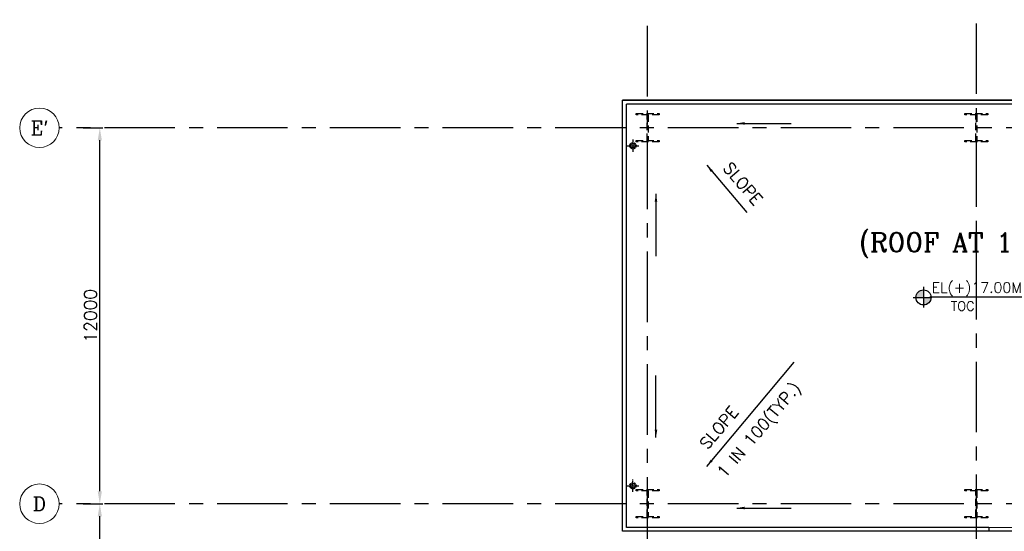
# Model space of a CAD drawing. Header units: inches. Extents: x 0 to 1564127, y -23460 to 23144100.
# Tile 103 of 215: x 395654 to 427107, y 147845 to 164174. Entities that reach past the tile are written whole.
import ezdxf
from ezdxf.enums import TextEntityAlignment as Align

# ---------------------------------------------------------------- set-up
doc = ezdxf.new("R2010")
doc.units = ezdxf.units.IN
doc.header["$LTSCALE"] = 1800
doc.header["$MEASUREMENT"] = 0
for name, pattern in [('CENTER', [2, 1.25, -0.25, 0.25, -0.25]), ('CENTER2', [1.125, 0.75, -0.125, 0.125, -0.125]), ('HIDDEN2', [0.1875, 0.125, -0.0625])]:
    doc.linetypes.add(name, pattern=pattern)
doc.layers.get('0').update_dxf_attribs({"color": 253, "lineweight": 9})
for name, color, linetype in [('1', 7, 'Continuous'), ('COL', 1, 'Continuous'), ('DIM', 4, 'Continuous'), ('GRID', 251, 'CENTER'), ('RAIN WATER', 6, 'Continuous'), ('TEXT', 3, 'Continuous'), ('WALL', 6, 'Continuous')]:
    doc.layers.add(name, color=color, linetype=linetype)
for name, color, linetype, lineweight in [('A-CUT OUT', 3, 'Continuous', 30), ('ARROW', 3, 'Continuous', 13), ('CL', 8, 'CENTER', 15), ('CONCRETE', 145, 'Continuous', 18), ('CTEXT2', 3, 'Continuous', 25), ('dimension line', 4, 'Continuous', 13)]:
    doc.layers.add(name, color=color, linetype=linetype, lineweight=lineweight)
doc.styles.add('COMPLEX', font='complex')
doc.styles.add('ROMANC', font='ROMANC.SHX')
doc.styles.add('ROMANS', font='romans.shx')
doc.styles.add('SIMPLEX-25', font='simplex.shx')
doc.styles.get("Standard").update_dxf_attribs({"font": 'arial.ttf'})
doc.dimstyles.new('DIM100 x2', dxfattribs={"dimscale": 0, "dimtxt": 400, "dimasz": 400, "dimexe": 100, "dimexo": 100, "dimgap": 100, "dimtad": 1, "dimdec": 0, "dimzin": 13, "dimdsep": 46, "dimtxsty": 'ROMANS', "dimblk2": 'OBLIQUE', "dimcen": 100, "dimdle": 100, "dimclrd": 9, "dimclre": 9, "dimclrt": 4, "dimadec": 0, "dimazin": 0, "dimtfac": 1.1, "dimtdec": 0, "dimtix": 1, "dimtmove": 2, "dimatfit": 3, "dimfxl": 1, "dimtolj": 1, "dimtzin": 13, "dimarcsym": 0})
doc.dimstyles.new('MAIN', dxfattribs={"dimtxt": 350, "dimasz": 250, "dimexe": 20, "dimexo": 20, "dimgap": 100, "dimtad": 1, "dimdec": 0, "dimzin": 0, "dimdsep": 46, "dimtxsty": 'ROMANS', "dimcen": 0.09, "dimclrd": 256, "dimclre": 9, "dimclrt": 256, "dimadec": 0, "dimazin": 0, "dimtfac": 1, "dimtdec": 0, "dimtofl": 0, "dimtmove": 0, "dimatfit": 3, "dimfxl": 0.18, "dimtolj": 1, "dimtzin": 0, "dimarcsym": 0})

# ---------------------------------------------------------------- blocks, each defined once
blk = doc.blocks.new('*D100')
at = {"layer": 'Defpoints', "color": 0, "transparency": 16777216}
for p in [(397583, 148725), (398213, 148725), (397583, 137725)]:
    blk.add_point(p, dxfattribs=at)
at = {"layer": 'dimension line', "color": 9, "lineweight": -2, "transparency": 16777216}
for p, q in [((397683, 148725), (398313, 148725)), ((398213, 138125), (398213, 148325)), ((397683, 137725), (398313, 137725))]:
    blk.add_line(p, q, dxfattribs=at)
at = {"layer": 'dimension line', "color": 9, "transparency": 16777216}
for points in [[(398146, 148325), (398280, 148325), (398213, 148725)], [(398146, 138125), (398280, 138125), (398213, 137725)]]:
    blk.add_solid(points, dxfattribs=at)
at = {"layer": 'dimension line', "color": 4, "transparency": 16777216, "insert": (397913, 143225), "char_height": 400, "attachment_point": 5, "rotation": 90, "style": 'ROMANS'}
blk.add_mtext('\\A1;11000', dxfattribs=at)
blk = doc.blocks.new('_Oblique')
at = {"color": 0, "linetype": 'ByBlock', "lineweight": -2}
blk.add_line((-0.5, -0.5), (0.5, 0.5), dxfattribs=at)
blk = doc.blocks.new('*D267')
at = {"layer": 'Defpoints', "color": 0, "transparency": 16777216}
for p in [(397583, 160725), (398213, 160725), (397583, 148725)]:
    blk.add_point(p, dxfattribs=at)
at = {"layer": 'dimension line', "color": 9, "lineweight": -2, "transparency": 16777216}
for p, q in [((397683, 160725), (398313, 160725)), ((398213, 149125), (398213, 160325)), ((397683, 148725), (398313, 148725))]:
    blk.add_line(p, q, dxfattribs=at)
at = {"layer": 'dimension line', "color": 9, "transparency": 16777216}
for points in [[(398146, 160325), (398280, 160325), (398213, 160725)], [(398146, 149125), (398280, 149125), (398213, 148725)]]:
    blk.add_solid(points, dxfattribs=at)
at = {"layer": 'dimension line', "color": 4, "transparency": 16777216, "insert": (397913, 154725), "char_height": 400, "attachment_point": 5, "rotation": 90, "style": 'ROMANS'}
blk.add_mtext('\\A1;12000', dxfattribs=at)
blk = doc.blocks.new('PL-FFL2')
at = {"layer": 'A-CUT OUT'}
h = blk.add_hatch(color=7, dxfattribs=at)
h.paths.add_polyline_path([(3.09, 1.96, 0.414214), (1.09, -0.04), (3.09, -0.04)])
h.paths.add_polyline_path([(5.09, -0.04), (3.09, -0.04), (3.09, -2.04, 0.414214)])
at = {"color": 1, "linetype": 'Continuous'}
for p, q in [((3.09, 2.74), (3.09, -2.74)), ((29.24, 0), (4.78, 0)), ((4.78, 0), (5.09, 0)), ((0.31, -0.04), (5.09, -0.04))]:
    blk.add_line(p, q, dxfattribs=at)
blk.add_circle((3.09, -0.04), 2, dxfattribs=at)
at = {"color": 4, "linetype": 'Continuous'}
blk.add_attdef('EL(+)', text='', height=2.75, dxfattribs=at).set_placement((18.98, 2.4), align=Align.MIDDLE)
at = {"color": 3, "linetype": 'Continuous'}
blk.add_attdef('XXX', text='', height=2.5, dxfattribs=at).set_placement((18.44, -3.52), align=Align.MIDDLE)
blk = doc.blocks.new('GRD')
at = {"layer": 'CL', "linetype": 'Continuous'}
blk.add_circle((0, 419.99985), 419.99985, dxfattribs=at)
at = {"layer": 'CL', "color": 4, "style": 'COMPLEX'}
blk.add_attdef('GRD', text='', height=300, dxfattribs=at).set_placement((0, 419.99985), align=Align.MIDDLE)

msp = doc.modelspace()

# ---------------------------------------------------------------- linework, layer by layer
at = {"layer": 'COL', "linetype": 'HIDDEN2'}
for points in [[(415343.7, 161175.31), (416083.7, 161175.31), (416083.7, 161135.31), (415343.7, 161135.31)], [(415699.7, 161135.31), (415727.7, 161135.31), (415727.7, 160315.31), (415699.7, 160315.31)], [(425843.7, 161175.31), (426583.7, 161175.31), (426583.7, 161135.31), (425843.7, 161135.31)], [(426199.7, 161135.31), (426227.7, 161135.31), (426227.7, 160315.31), (426199.7, 160315.31)], [(415343.7, 160315.31), (416083.7, 160315.31), (416083.7, 160275.31), (415343.7, 160275.31)], [(425843.7, 160315.31), (426583.7, 160315.31), (426583.7, 160275.31), (425843.7, 160275.31)], [(415343.7, 149175.31), (416083.7, 149175.31), (416083.7, 149135.31), (415343.7, 149135.31)], [(415699.7, 149135.31), (415727.7, 149135.31), (415727.7, 148315.31), (415699.7, 148315.31)], [(425843.7, 149175.31), (426583.7, 149175.31), (426583.7, 149135.31), (425843.7, 149135.31)], [(426199.7, 149135.31), (426227.7, 149135.31), (426227.7, 148315.31), (426199.7, 148315.31)], [(415343.7, 148315.31), (416083.7, 148315.31), (416083.7, 148275.31), (415343.7, 148275.31)], [(425843.7, 148315.31), (426583.7, 148315.31), (426583.7, 148275.31), (425843.7, 148275.31)]]:
    msp.add_lwpolyline(points, close=True, dxfattribs=at)
at = {"layer": 'CONCRETE'}
for p, q in [((427813.7, 147970.31), (426613.7, 147970.31)), ((427813.7, 147845.31), (426613.7, 147845.31))]:
    msp.add_line(p, q, dxfattribs=at)
at = {"layer": 'GRID'}
for p, q in [((415713.7, 114925.31), (415713.7, 164173.79)), ((426213.7, 86204.51), (426213.7, 164173.79)), ((440213.7, 160725.31), (396913.7, 160725.31)), ((440213.7, 148725.31), (396913.7, 148725.31))]:
    msp.add_line(p, q, dxfattribs=at)
at = {"layer": 'RAIN WATER', "linetype": 'CENTER2', "ltscale": 0.05}
for p, q in [((415043.54, 160150.31), (415443.54, 160150.31)), ((415243.54, 160350.31), (415243.54, 159950.31)), ((415243.54, 149100.31), (415243.54, 149500.31)), ((415043.54, 149300.31), (415443.54, 149300.31))]:
    msp.add_line(p, q, dxfattribs=at)
at = {"layer": 'RAIN WATER', "linetype": 'HIDDEN2', "ltscale": 0.25}
for centre in [(415243.54, 160150.31), (415243.54, 149300.31)]:
    msp.add_circle(centre, 100, dxfattribs=at)
at = {"layer": 'RAIN WATER', "ltscale": 0.25}
for centre in [(415243.54, 160150.31), (415243.54, 149300.31)]:
    msp.add_circle(centre, 75, dxfattribs=at)
at = {"layer": 'WALL'}
for p, q in [((414913.7, 147845.31), (414913.7, 161605.31)), ((437513.7, 161605.31), (414913.7, 161605.31)), ((415038.7, 147970.31), (415038.7, 161480.31)), ((437388.7, 161480.31), (415038.7, 161480.31)), ((426613.7, 147845.31), (414913.7, 147845.31)), ((426613.7, 147970.31), (415038.7, 147970.31)), ((426613.7, 147970.31), (426613.7, 147845.31))]:
    msp.add_line(p, q, dxfattribs=at)
msp.add_lwpolyline([(414913.7, 152742.31), (414913.7, 161605.31), (437513.7, 161605.31), (437513.7, 147845.31), (414913.7, 147845.31), (414913.7, 150742.31)], dxfattribs=at)

# ---------------------------------------------------------------- block references
at = {"layer": '1'}
ref = msp.add_blockref('PL-FFL2', (424155.04, 155314.39), dxfattribs=dict(at, xscale=120, yscale=120, zscale=120))
ref.add_attrib('XXX', 'TOC', dxfattribs={"layer": '0', "color": 3, "linetype": 'Continuous', "height": 300, "style": 'SIMPLEX-25'}).set_placement((425777.51, 155033.96), align=Align.MIDDLE)
ref.add_attrib('EL(+)', 'EL(+)17.00M', dxfattribs={"layer": '0', "color": 4, "linetype": 'Continuous', "height": 330, "style": 'SIMPLEX-25'}).set_placement((426226.14, 155602.04), align=Align.MIDDLE)
at = {"layer": 'DIM', "xscale": 1.5, "yscale": 1.5, "zscale": 1.5}
for p, values in [((396283.7, 160095.31), {'GRD': "E'"}), ((396283.7, 148095.31), {'GRD': 'D'})]:
    msp.add_blockref('GRD', p, dxfattribs=at).add_auto_attribs(values)

# ---------------------------------------------------------------- texts
at = {"layer": 'CTEXT2', "style": 'ROMANS'}
for s, rotation, p in [('SLOPE', 310.21991, (418099.06, 159426.01)), ('1 IN 100(TYP.)', 49.78009, (418184.55, 149524.29)), ('SLOPE', 49.78009, (417623.35, 150426.91))]:
    msp.add_text(s, height=375, rotation=rotation, dxfattribs=at).set_placement(p)
at = {"layer": 'TEXT', "style": 'ROMANC'}
msp.add_text('(ROOF AT 17.0M)', height=600, dxfattribs=at).set_placement((422454.54, 156773.49))

# ---------------------------------------------------------------- dimensions: what is measured, and where the dimension line sits
at = {"layer": 'dimension line'}
for base, p1, p2, picture, middle in [((398212.86, 160725.31), (397583.22, 148725.31), (397583.22, 160725.31), '*D267', (397912.86, 154725.31)), ((398212.86, 148725.31), (397583.22, 137725.31), (397583.22, 148725.31), '*D100', (397912.86, 143225.31))]:
    dim = msp.add_linear_dim(base=base, p1=p1, p2=p2, angle=90, dimstyle='DIM100 x2', override={"dimscale": 1}, dxfattribs=at)
    dim.commit()
    dim.dimension.update_dxf_attribs({"geometry": picture, "text_midpoint": middle})

# ---------------------------------------------------------------- leaders
at = {"layer": 'ARROW'}
for points in [[(418561.08, 160863.33), (420296.19, 160863.33)], [(417601.17, 159532.36), (418883.08, 158016.48)], [(415979.57, 158614.88), (415979.57, 156629.65)], [(417601.17, 149918.26), (420396.11, 153241.77)], [(415979.57, 150835.74), (415979.57, 152820.97)], [(418561.08, 148587.29), (420296.19, 148587.29)]]:
    msp.add_leader(points, dimstyle='MAIN', override={"dimtad": 0, "dimfxl": 2.5, "dimarcsym": 2}, dxfattribs=at)

doc.saveas('drawing.dxf')
